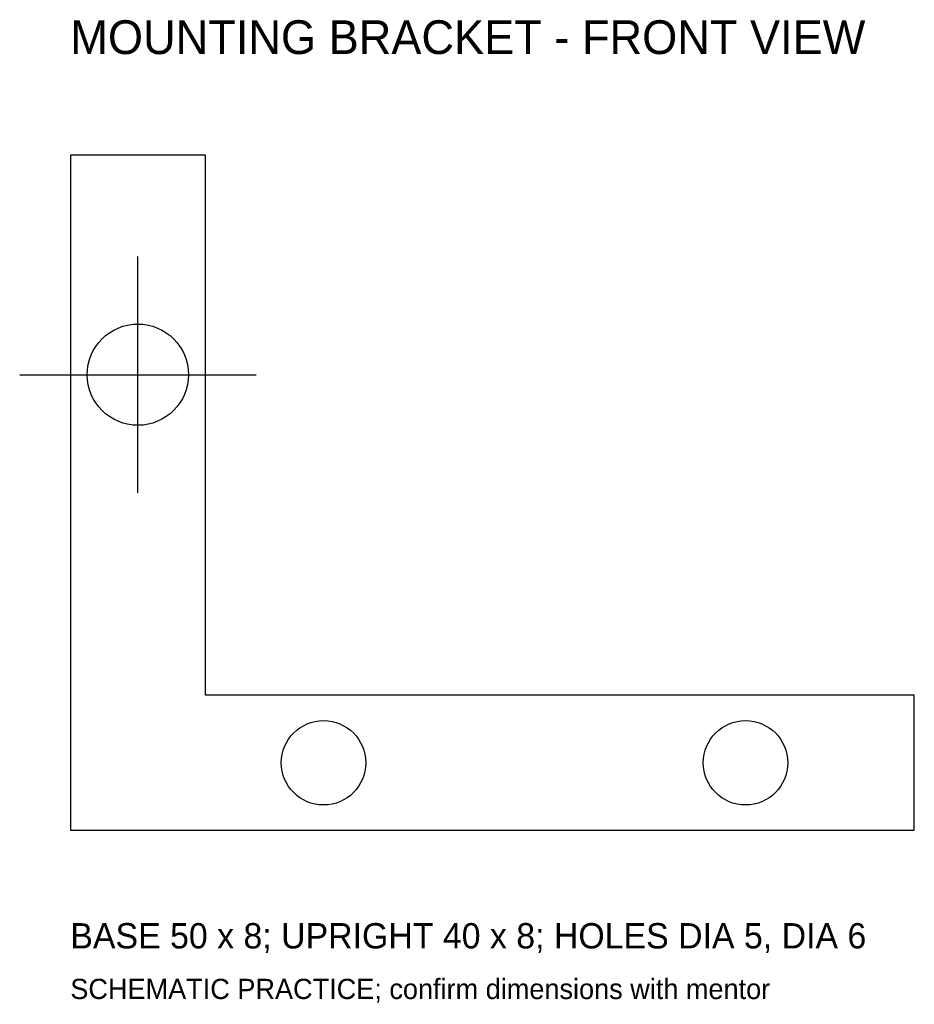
# Model space of a CAD drawing. Extents: x -3 to 50, y -10.3 to 48.
import ezdxf

# ---------------------------------------------------------------- set-up
doc = ezdxf.new("R2010")
doc.units = 0
for name, color, linetype in [('CENTER', 4, 'CONTINUOUS'), ('HOLES', 1, 'CONTINUOUS'), ('OUTLINE', 7, 'CONTINUOUS'), ('TEXT', 2, 'CONTINUOUS')]:
    doc.layers.add(name, color=color, linetype=linetype)

msp = doc.modelspace()

# ---------------------------------------------------------------- linework, layer by layer
at = {"layer": 'CENTER'}
for p, q in [((4, 20), (4, 34)), ((-3, 27), (11, 27))]:
    msp.add_line(p, q, dxfattribs=at)
at = {"layer": 'HOLES'}
for centre, radius in [((4, 27), 3), ((15, 4), 2.5), ((40, 4), 2.5)]:
    msp.add_circle(centre, radius, dxfattribs=at)
at = {"layer": 'OUTLINE'}
for p, q in [((8, 40), (0, 40)), ((0, 40), (0, 0)), ((8, 8), (8, 40)), ((50, 8), (8, 8)), ((50, 0), (50, 8)), ((0, 0), (50, 0))]:
    msp.add_line(p, q, dxfattribs=at)

# ---------------------------------------------------------------- texts
at = {"layer": 'TEXT'}
for s, height, p in [('MOUNTING BRACKET - FRONT VIEW', 2, (0, 46)), ('BASE 50 x 8; UPRIGHT 40 x 8; HOLES DIA 5, DIA 6', 1.5, (0, -7)), ('SCHEMATIC PRACTICE; confirm dimensions with mentor', 1.2, (0, -10))]:
    msp.add_text(s, height=height, dxfattribs=at).set_placement(p)

doc.saveas('drawing.dxf')
